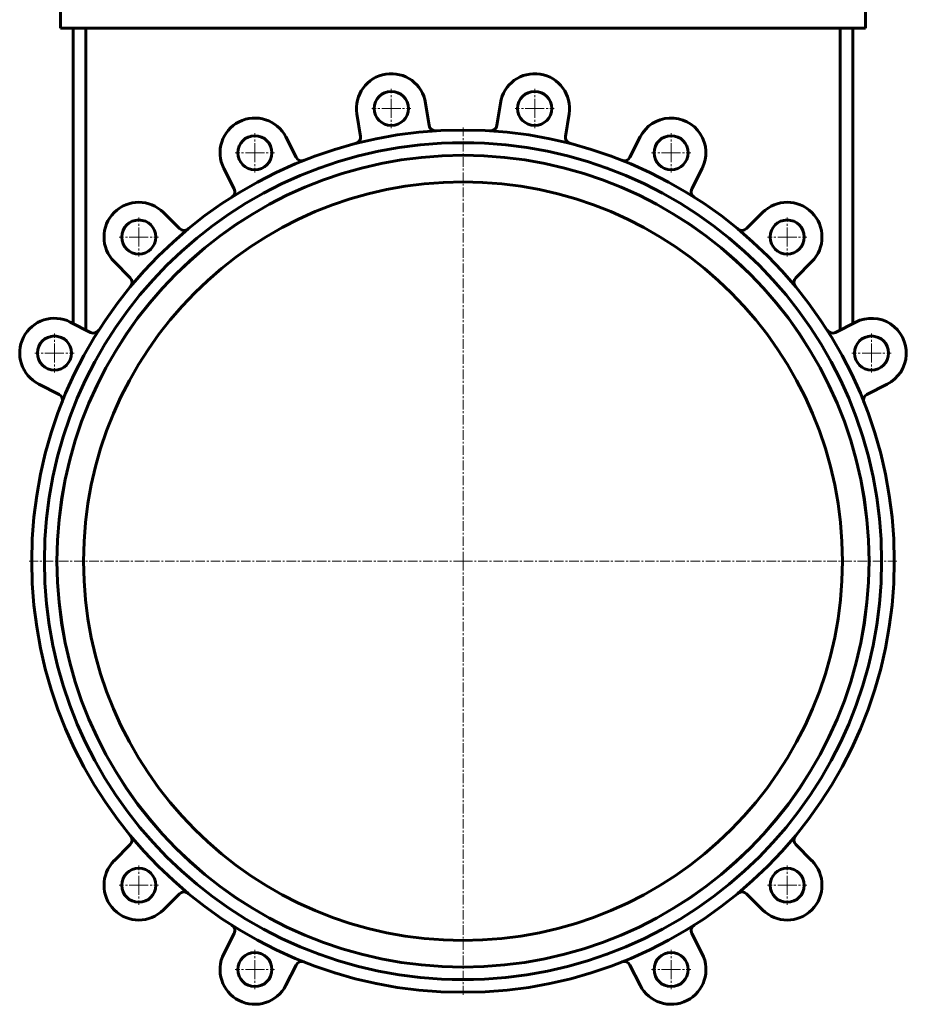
# Model space of a CAD drawing. Header units: millimetres. Extents: x -350 to 350, y -1015 to 1015.
# Tile 1 of 6: x -350 to 350, y -1015 to -237. Entities that reach past the tile are written whole.
import ezdxf

# ---------------------------------------------------------------- set-up
doc = ezdxf.new("R2010")
doc.units = ezdxf.units.MM
doc.linetypes.add('K5LT_AXLED', pattern=[12, 7.5, -1.5, 1.5, -1.5])
doc.linetypes.add('K5LT_BASIC', pattern=[0])
doc.layers.add('Системный слой (1)', color=7, linetype='Continuous', true_color=0x6c6c6c)

# ---------------------------------------------------------------- blocks, each defined once
blk = doc.blocks.new('U34')
at = {"layer": 'Системный слой (1)', "color": 30, "linetype": 'K5LT_AXLED', "lineweight": 18, "true_color": 0xff8000}
for q in [(-322.99, -484.93), (-338.49, -500.43), (-307.49, -500.43), (-322.99, -515.93)]:
    blk.add_line((-322.99, -500.43), q, dxfattribs=at)
blk = doc.blocks.new('U35')
at = {"layer": 'Системный слой (1)', "color": 30, "linetype": 'K5LT_AXLED', "lineweight": 18, "true_color": 0xff8000}
for q in [(-256.33, -905.83), (-271.83, -921.33), (-240.83, -921.33), (-256.33, -936.83)]:
    blk.add_line((-256.33, -921.33), q, dxfattribs=at)
blk = doc.blocks.new('U36')
at = {"layer": 'Системный слой (1)', "color": 30, "linetype": 'K5LT_AXLED', "lineweight": 18, "true_color": 0xff8000}
for q in [(-256.33, -393.18), (-271.83, -408.68), (-240.83, -408.68), (-256.33, -424.18)]:
    blk.add_line((-256.33, -408.68), q, dxfattribs=at)
blk = doc.blocks.new('U37')
at = {"layer": 'Системный слой (1)', "color": 30, "linetype": 'K5LT_AXLED', "lineweight": 18, "true_color": 0xff8000}
for q in [(-164.57, -972.49), (-180.07, -987.99), (-149.07, -987.99), (-164.57, -1003.49)]:
    blk.add_line((-164.57, -987.99), q, dxfattribs=at)
blk = doc.blocks.new('U38')
at = {"layer": 'Системный слой (1)', "color": 30, "linetype": 'K5LT_AXLED', "lineweight": 18, "true_color": 0xff8000}
for q in [(-164.57, -326.52), (-180.07, -342.02), (-149.07, -342.02), (-164.57, -357.52)]:
    blk.add_line((-164.57, -342.02), q, dxfattribs=at)
blk = doc.blocks.new('U41')
at = {"layer": 'Системный слой (1)', "color": 30, "linetype": 'K5LT_AXLED', "lineweight": 18, "true_color": 0xff8000}
for q in [(-56.71, -291.47), (-72.21, -306.97), (-41.21, -306.97), (-56.71, -322.47)]:
    blk.add_line((-56.71, -306.97), q, dxfattribs=at)
blk = doc.blocks.new('U42')
at = {"layer": 'Системный слой (1)', "color": 30, "linetype": 'K5LT_AXLED', "lineweight": 18, "true_color": 0xff8000}
for q in [(0, -322.01), (-343, -665.01), (343, -665.01), (0, -1008.01)]:
    blk.add_line((0, -665.01), q, dxfattribs=at)
blk = doc.blocks.new('U44')
at = {"layer": 'Системный слой (1)', "color": 30, "linetype": 'K5LT_AXLED', "lineweight": 18, "true_color": 0xff8000}
for q in [(56.71, -291.47), (41.21, -306.97), (72.21, -306.97), (56.71, -322.47)]:
    blk.add_line((56.71, -306.97), q, dxfattribs=at)
blk = doc.blocks.new('U47')
at = {"layer": 'Системный слой (1)', "color": 30, "linetype": 'K5LT_AXLED', "lineweight": 18, "true_color": 0xff8000}
for q in [(164.57, -972.49), (149.07, -987.99), (180.07, -987.99), (164.57, -1003.49)]:
    blk.add_line((164.57, -987.99), q, dxfattribs=at)
blk = doc.blocks.new('U48')
at = {"layer": 'Системный слой (1)', "color": 30, "linetype": 'K5LT_AXLED', "lineweight": 18, "true_color": 0xff8000}
for q in [(164.57, -326.52), (149.07, -342.02), (180.07, -342.02), (164.57, -357.52)]:
    blk.add_line((164.57, -342.02), q, dxfattribs=at)
blk = doc.blocks.new('U49')
at = {"layer": 'Системный слой (1)', "color": 30, "linetype": 'K5LT_AXLED', "lineweight": 18, "true_color": 0xff8000}
for q in [(256.33, -905.83), (240.83, -921.33), (271.83, -921.33), (256.33, -936.83)]:
    blk.add_line((256.33, -921.33), q, dxfattribs=at)
blk = doc.blocks.new('U50')
at = {"layer": 'Системный слой (1)', "color": 30, "linetype": 'K5LT_AXLED', "lineweight": 18, "true_color": 0xff8000}
for q in [(256.33, -393.18), (240.83, -408.68), (271.83, -408.68), (256.33, -424.18)]:
    blk.add_line((256.33, -408.68), q, dxfattribs=at)
blk = doc.blocks.new('U51')
at = {"layer": 'Системный слой (1)', "color": 30, "linetype": 'K5LT_AXLED', "lineweight": 18, "true_color": 0xff8000}
for q in [(322.99, -484.93), (307.49, -500.43), (338.49, -500.43), (322.99, -515.93)]:
    blk.add_line((322.99, -500.43), q, dxfattribs=at)

msp = doc.modelspace()

# ---------------------------------------------------------------- linework, layer by layer
at = {"layer": 'Системный слой (1)', "color": 150, "linetype": 'K5LT_BASIC', "lineweight": 60, "true_color": 0x0080ff}
for p, q in [((-318.12, -243.34), (-318.12, -228.34)), ((318.13, -243.34), (318.13, -228.34)), ((-308.12, -243.34), (-318.12, -243.34)), ((-308.12, -243.34), (308.13, -243.34)), ((-308.12, -243.34), (-308.12, -477.14)), ((-298.12, -243.34), (-298.12, -482.24)), ((298.13, -243.34), (298.13, -482.24)), ((308.13, -243.34), (308.13, -477.14)), ((318.13, -243.34), (308.13, -243.34)), ((-26.73, -320.47), (-29.55, -302.67)), ((29.55, -302.67), (26.73, -320.47)), ((-83.87, -311.27), (-81.05, -329.08)), ((81.05, -329.08), (83.87, -311.27)), ((-131.88, -345.6), (-140.07, -329.53)), ((140.07, -329.53), (131.88, -345.6)), ((-189.07, -354.5), (-180.89, -370.56)), ((180.89, -370.56), (189.07, -354.5)), ((-224.13, -401.98), (-236.88, -389.23)), ((236.88, -389.23), (224.13, -401.98)), ((-275.77, -428.12), (-263.02, -440.87)), ((263.02, -440.87), (275.77, -428.12)), ((-294.44, -484.12), (-310.51, -475.93)), ((310.51, -475.93), (294.44, -484.12)), ((-335.47, -524.94), (-319.41, -533.12)), ((319.41, -533.12), (335.47, -524.94)), ((-263.02, -889.14), (-275.77, -901.89)), ((275.77, -901.89), (263.02, -889.14)), ((-236.88, -940.78), (-224.13, -928.03)), ((224.13, -928.03), (236.88, -940.78)), ((-180.89, -959.45), (-189.07, -975.51)), ((189.07, -975.51), (180.89, -959.45)), ((-140.07, -1000.48), (-131.88, -984.42)), ((131.88, -984.42), (140.07, -1000.48))]:
    msp.add_line(p, q, dxfattribs=at)
for centre, radius in [((-56.71, -306.97), 13.5), ((56.71, -306.97), 13.5), ((0, -665.01), 341), ((0, -665.01), 331), ((0, -665.01), 330.98), ((-164.57, -342.02), 13.5), ((164.57, -342.02), 13.5), ((0, -665.01), 321.02), ((0, -665.01), 321), ((0, -665.01), 300), ((-256.33, -408.68), 13.5), ((256.33, -408.68), 13.5), ((-322.99, -500.43), 13.5), ((322.99, -500.43), 13.5), ((-256.33, -921.33), 13.5), ((256.33, -921.33), 13.5), ((-164.57, -987.99), 13.5), ((164.57, -987.99), 13.5)]:
    msp.add_circle(centre, radius, dxfattribs=at)
for centre, radius, start, end in [((-56.71, -306.97), 27.5, 9, 189), ((56.71, -306.97), 27.5, 351, 171), ((-164.57, -342.02), 27.5, 27, 207), ((164.57, -342.02), 27.5, 333, 153), ((-21.79, -319.69), 5, 189, 273.61023), ((21.79, -319.69), 5, 266.38977, 351), ((-85.99, -329.86), 5, 284.38977, 9), ((85.99, -329.86), 5, 171, 255.61023), ((-127.43, -343.33), 5, 207, 291.61023), ((127.43, -343.33), 5, 248.38977, 333), ((-185.34, -372.83), 5, 302.38977, 27), ((185.34, -372.83), 5, 153, 237.61023), ((-256.33, -408.68), 27.5, 45, 225), ((256.33, -408.68), 27.5, 315, 135), ((-220.6, -398.45), 5, 225, 309.61023), ((220.6, -398.45), 5, 230.38977, 315), ((-266.56, -444.41), 5, 320.38977, 45), ((266.56, -444.41), 5, 135, 219.61023), ((-322.99, -500.43), 27.5, 63, 243), ((322.99, -500.43), 27.5, 297, 117), ((-292.17, -479.66), 5, 243, 327.61023), ((292.17, -479.66), 5, 212.38977, 297), ((-321.68, -537.58), 5, 338.38977, 63), ((321.68, -537.58), 5, 117, 201.61023), ((-266.56, -885.6), 5, 315, 39.61023), ((266.56, -885.6), 5, 140.38977, 225), ((-256.33, -921.33), 27.5, 135, 315), ((256.33, -921.33), 27.5, 225, 45), ((-220.6, -931.56), 5, 50.38977, 135), ((220.6, -931.56), 5, 45, 129.61023), ((-185.34, -957.18), 5, 333, 57.61023), ((185.34, -957.18), 5, 122.38977, 207), ((-164.57, -987.99), 27.5, 153, 333), ((164.57, -987.99), 27.5, 207, 27), ((-127.43, -986.68), 5, 68.38977, 153), ((127.43, -986.68), 5, 27, 111.61023)]:
    msp.add_arc(centre, radius, start, end, dxfattribs=at)

# ---------------------------------------------------------------- block references
at = {"layer": 'Системный слой (1)'}
for name in ['U41', 'U44', 'U42', 'U38', 'U48', 'U36', 'U50', 'U34', 'U51', 'U35', 'U49', 'U37', 'U47']:
    msp.add_blockref(name, (0, 0), dxfattribs=at)

doc.saveas('drawing.dxf')
